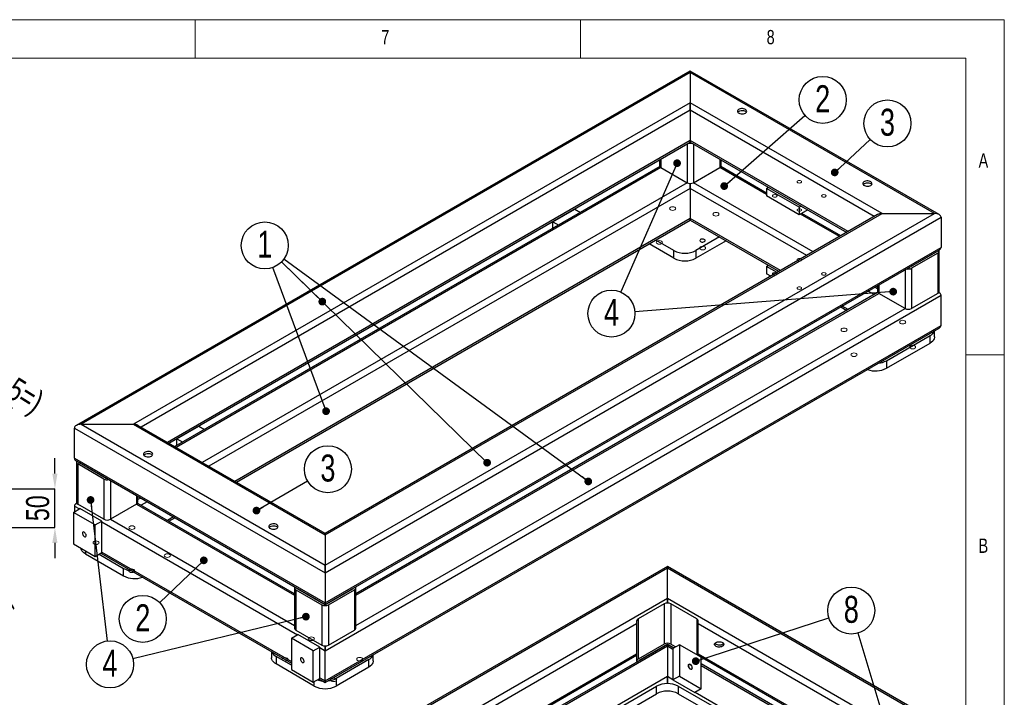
# Model space of a CAD drawing. Header units: millimetres. Extents: x 5 to 415, y 5 to 345.
# Tile 11 of 11: x 287 to 415, y 204 to 292. Entities that reach past the tile are written whole.
import ezdxf

# ---------------------------------------------------------------- set-up
doc = ezdxf.new("R2010")
doc.units = ezdxf.units.MM
doc.header["$PDSIZE"] = -1
for name, color, linetype in [('COTES', 1, 'Continuous'), ('NOTES', 6, 'Continuous'), ('TRAIT-FINS', 9, 'Continuous')]:
    doc.layers.add(name, color=color, linetype=linetype)
doc.layers.add('TRAIT-FORT', color=4, linetype='Continuous', lineweight=25)
doc.styles.add('SLDTEXTSTYLE0', font='TXT', dxfattribs={"width": 0.75})
doc.dimstyles.new('SLDDIMSTYLE1', dxfattribs={"dimtxt": 3, "dimasz": 2, "dimexe": 0, "dimexo": 0.0625, "dimgap": 0.75, "dimtad": 1, "dimdec": 0, "dimlfac": 10, "dimrnd": 1e-09, "dimzin": 12, "dimdsep": 46, "dimtxsty": 'SLDTEXTSTYLE0', "dimsah": 1, "dimcen": 0.09, "dimadec": 0, "dimazin": 3, "dimtfac": 1, "dimtdec": 0, "dimtmove": 0, "dimatfit": 0, "dimfxl": 1, "dimfrac": 2, "dimtolj": 1, "dimtzin": 12, "dimarcsym": 0})
doc.dimstyles.new('SLDDIMSTYLE10', dxfattribs={"dimtxt": 0.18, "dimasz": 1, "dimexe": 0, "dimexo": 0.0625, "dimgap": 0, "dimtad": 0, "dimtih": 1, "dimtoh": 1, "dimdec": 0, "dimrnd": 1e-09, "dimzin": 0, "dimdsep": 46, "dimtxsty": 'Standard', "dimblk1": 'DOT', "dimblk2": 'DOT', "dimsah": 1, "dimcen": 0.09, "dimadec": 0, "dimazin": 0, "dimtfac": 1, "dimtdec": 0, "dimtofl": 0, "dimtmove": 0, "dimatfit": 3, "dimldrblk": 'DOT', "dimfxl": 1, "dimfrac": 2, "dimtolj": 1, "dimtzin": 0, "dimarcsym": 0})
doc.dimstyles.new('SLDDIMSTYLE9', dxfattribs={"dimtxt": 3, "dimasz": 2, "dimexe": 0, "dimexo": 0.0625, "dimgap": 0.75, "dimtad": 1, "dimdec": 1, "dimlfac": 10, "dimrnd": 1e-09, "dimzin": 12, "dimdsep": 46, "dimtxsty": 'SLDTEXTSTYLE0', "dimsah": 1, "dimcen": 0.09, "dimadec": 0, "dimazin": 3, "dimtfac": 1, "dimtdec": 1, "dimtmove": 0, "dimatfit": 0, "dimfxl": 1, "dimfrac": 2, "dimtolj": 1, "dimtzin": 12, "dimarcsym": 0})

# ---------------------------------------------------------------- blocks, each defined once
blk = doc.blocks.new('_D_56')
at = {"layer": 'COTES', "color": 0, "lineweight": -2, "transparency": 16777216}
for p, q in [((269.03, 225), (281.44, 244.74)), ((283.13, 243.68), (284.61, 242.75)), ((273.9, 221.94), (286.31, 241.68))]:
    blk.add_line(p, q, dxfattribs=at)
at = {"layer": 'COTES', "color": 0, "transparency": 16777216}
for points in [[(283.31, 243.96), (282.96, 243.4), (281.44, 244.74)], [(284.79, 243.03), (284.44, 242.46), (286.31, 241.68)]]:
    blk.add_solid(points, dxfattribs=at)
at = {"layer": 'Defpoints', "color": 0, "transparency": 16777216}
for p in [(286.31, 241.68), (268.99, 224.94), (273.86, 221.88)]:
    blk.add_point(p, dxfattribs=at)
at = {"layer": 'COTES', "color": 0, "transparency": 16777216, "insert": (285.87, 246.39), "char_height": 3, "attachment_point": 2, "rotation": 327.8477, "style": 'SLDTEXTSTYLE0'}
blk.add_mtext('\\A1;(=57.5=)', dxfattribs=at)
blk = doc.blocks.new('_D_57')
at = {"layer": 'COTES', "color": 0, "lineweight": -2, "transparency": 16777216}
for p, q in [((273.91, 221.85), (285.66, 214.47)), ((269.76, 215.25), (281.51, 207.86)), ((282.57, 209.56), (284.6, 212.77))]:
    blk.add_line(p, q, dxfattribs=at)
at = {"layer": 'COTES', "color": 0, "transparency": 16777216}
for points in [[(284.31, 212.95), (284.88, 212.6), (285.66, 214.47)], [(282.29, 209.73), (282.86, 209.38), (281.51, 207.86)]]:
    blk.add_solid(points, dxfattribs=at)
at = {"layer": 'Defpoints', "color": 0, "transparency": 16777216}
for p in [(273.86, 221.88), (269.71, 215.28), (285.66, 214.47)]:
    blk.add_point(p, dxfattribs=at)
at = {"layer": 'COTES', "color": 0, "transparency": 16777216, "insert": (280.41, 213.16), "char_height": 3, "attachment_point": 2, "rotation": 57.8477, "style": 'SLDTEXTSTYLE0'}
blk.add_mtext('\\A1;(=  78  =)', dxfattribs=at)
blk = doc.blocks.new('_D_60')
at = {"layer": 'COTES', "color": 0, "lineweight": -2, "transparency": 16777216}
for p, q in [((291.82, 233.11), (291.82, 235.11)), ((276.84, 231.11), (291.82, 231.11)), ((291.82, 226.11), (291.82, 231.11)), ((274.91, 226.11), (291.82, 226.11)), ((291.82, 224.11), (291.82, 222.11))]:
    blk.add_line(p, q, dxfattribs=at)
at = {"layer": 'COTES', "color": 0, "transparency": 16777216}
for points in [[(291.48, 233.11), (292.15, 233.11), (291.82, 231.11)], [(291.48, 224.11), (292.15, 224.11), (291.82, 226.11)]]:
    blk.add_solid(points, dxfattribs=at)
at = {"layer": 'Defpoints', "color": 0, "transparency": 16777216}
for p in [(276.78, 231.11), (291.82, 231.11), (274.85, 226.11)]:
    blk.add_point(p, dxfattribs=at)
at = {"layer": 'COTES', "color": 0, "transparency": 16777216, "insert": (288.07, 228.61), "char_height": 3, "attachment_point": 2, "rotation": 90, "style": 'SLDTEXTSTYLE0'}
blk.add_mtext('\\A1;50', dxfattribs=at)
blk = doc.blocks.new('SW_NOTE_4')
at = {"layer": 'NOTES', "color": 0}
blk.add_circle((-2.18, 2.13), 3.05, dxfattribs=at)
at = {"layer": 'NOTES', "color": 0, "insert": (-2.18, 4.04), "char_height": 3.5, "attachment_point": 2, "style": 'SLDTEXTSTYLE0'}
blk.add_mtext('1', dxfattribs=at)
blk = doc.blocks.new('_Dot')
at = {"color": 0, "linetype": 'ByBlock', "lineweight": -2}
blk.add_line((-0.5, 0), (-1, 0), dxfattribs=at)
at = {"color": 0, "linetype": 'ByBlock', "const_width": 0.5}
blk.add_lwpolyline([(-0.25, 0, 1), (0.25, 0, 1)], format="xyb", close=True, dxfattribs=at)
blk = doc.blocks.new('SW_NOTE_5')
at = {"layer": 'NOTES', "color": 0}
blk.add_circle((-2.96, -0.72), 3.05, dxfattribs=at)
at = {"layer": 'NOTES', "color": 0, "insert": (-2.96, 1.18), "char_height": 3.5, "attachment_point": 2, "style": 'SLDTEXTSTYLE0'}
blk.add_mtext('4', dxfattribs=at)
blk = doc.blocks.new('SW_NOTE_6')
at = {"layer": 'NOTES', "color": 0}
blk.add_circle((-1.22, -2.8), 3.05, dxfattribs=at)
at = {"layer": 'NOTES', "color": 0, "insert": (-1.22, -0.89), "char_height": 3.5, "attachment_point": 2, "style": 'SLDTEXTSTYLE0'}
blk.add_mtext('4', dxfattribs=at)
blk = doc.blocks.new('SW_NOTE_7')
at = {"layer": 'NOTES', "color": 0}
blk.add_circle((2.24, 2.08), 3.05, dxfattribs=at)
at = {"layer": 'NOTES', "color": 0, "insert": (2.24, 3.98), "char_height": 3.5, "attachment_point": 2, "style": 'SLDTEXTSTYLE0'}
blk.add_mtext('3', dxfattribs=at)
blk = doc.blocks.new('SW_NOTE_8')
at = {"layer": 'NOTES', "color": 0}
blk.add_circle((2.3, 2.01), 3.05, dxfattribs=at)
at = {"layer": 'NOTES', "color": 0, "insert": (2.3, 3.91), "char_height": 3.5, "attachment_point": 2, "style": 'SLDTEXTSTYLE0'}
blk.add_mtext('2', dxfattribs=at)
blk = doc.blocks.new('SW_NOTE_9')
at = {"layer": 'NOTES', "color": 0}
blk.add_circle((2.64, 1.53), 3.05, dxfattribs=at)
at = {"layer": 'NOTES', "color": 0, "insert": (2.64, 3.43), "char_height": 3.5, "attachment_point": 2, "style": 'SLDTEXTSTYLE0'}
blk.add_mtext('3', dxfattribs=at)
blk = doc.blocks.new('SW_NOTE_10')
at = {"layer": 'NOTES', "color": 0}
blk.add_circle((-2.2, -2.11), 3.05, dxfattribs=at)
at = {"layer": 'NOTES', "color": 0, "insert": (-2.2, -0.21), "char_height": 3.5, "attachment_point": 2, "style": 'SLDTEXTSTYLE0'}
blk.add_mtext('2', dxfattribs=at)
blk = doc.blocks.new('SW_NOTE_15')
at = {"layer": 'NOTES', "color": 0}
blk.add_circle((2.9, 0.94), 3.05, dxfattribs=at)
at = {"layer": 'NOTES', "color": 0, "insert": (2.91, 2.85), "char_height": 3.5, "attachment_point": 2, "style": 'SLDTEXTSTYLE0'}
blk.add_mtext('8', dxfattribs=at)

msp = doc.modelspace()

# ---------------------------------------------------------------- linework, layer by layer
at = {"lineweight": 18}
for p, q in [((415, 292), (5, 292)), ((310, 292), (310, 287)), ((360, 287), (360, 292)), ((415, 5), (415, 292)), ((410, 287), (10, 287)), ((410, 287), (410, 10)), ((415, 248.5), (410, 248.5))]:
    msp.add_line(p, q, dxfattribs=at)
at = {"layer": 'TRAIT-FINS', "lineweight": 18, "flags": 128}
for points in [[(388.615, 271.094), (388.518, 271.131), (388.403, 271.144), (388.288, 271.131), (388.191, 271.094), (388.126, 271.038), (388.103, 270.971), (388.126, 270.905), (388.191, 270.849), (388.288, 270.811), (388.403, 270.798), (388.518, 270.811), (388.615, 270.849), (388.68, 270.905), (388.703, 270.971), (388.68, 271.038), (388.615, 271.094)], [(385.433, 269.257), (385.336, 269.294), (385.221, 269.308), (385.106, 269.294), (385.009, 269.257), (384.944, 269.201), (384.921, 269.134), (384.944, 269.068), (385.009, 269.012), (385.106, 268.974), (385.221, 268.961), (385.336, 268.974), (385.433, 269.012), (385.498, 269.068), (385.521, 269.134), (385.498, 269.201), (385.433, 269.257)], [(391.797, 269.257), (391.7, 269.294), (391.585, 269.308), (391.47, 269.294), (391.373, 269.257), (391.308, 269.201), (391.285, 269.134), (391.308, 269.068), (391.373, 269.012), (391.47, 268.974), (391.585, 268.961), (391.7, 268.974), (391.797, 269.012), (391.862, 269.068), (391.885, 269.134), (391.862, 269.201), (391.797, 269.257)], [(372.254, 267.656), (372.125, 267.706), (371.971, 267.723), (371.818, 267.706), (371.689, 267.656), (371.602, 267.581), (371.571, 267.492), (371.602, 267.404), (371.689, 267.329), (371.818, 267.279), (371.971, 267.261), (372.125, 267.279), (372.254, 267.329), (372.341, 267.404), (372.371, 267.492), (372.341, 267.581), (372.254, 267.656)], [(388.615, 267.42), (388.518, 267.457), (388.403, 267.471), (388.288, 267.457), (388.191, 267.42), (388.126, 267.364), (388.103, 267.297), (388.126, 267.231), (388.191, 267.175), (388.288, 267.137), (388.403, 267.124), (388.518, 267.137), (388.615, 267.175), (388.68, 267.231), (388.703, 267.297), (388.68, 267.364), (388.615, 267.42)], [(377.86, 266.917), (377.731, 266.968), (377.578, 266.985), (377.424, 266.968), (377.295, 266.917), (377.208, 266.843), (377.178, 266.754), (377.208, 266.666), (377.295, 266.591), (377.424, 266.541), (377.578, 266.523), (377.731, 266.541), (377.86, 266.591), (377.947, 266.666), (377.978, 266.754), (377.947, 266.843), (377.86, 266.917)], [(370.52, 263.265), (370.39, 263.316), (370.237, 263.333), (370.084, 263.316), (369.954, 263.265), (369.868, 263.191), (369.837, 263.102), (369.868, 263.014), (369.954, 262.939), (370.084, 262.889), (370.237, 262.871), (370.39, 262.889), (370.52, 262.939), (370.607, 263.014), (370.637, 263.102), (370.607, 263.191), (370.52, 263.265)], [(376.126, 262.527), (375.996, 262.577), (375.843, 262.595), (375.69, 262.577), (375.56, 262.527), (375.474, 262.452), (375.443, 262.364), (375.474, 262.276), (375.56, 262.201), (375.69, 262.151), (375.843, 262.133), (375.996, 262.151), (376.126, 262.201), (376.213, 262.276), (376.243, 262.364), (376.213, 262.452), (376.126, 262.527)], [(388.615, 260.969), (388.518, 261.006), (388.403, 261.019), (388.288, 261.006), (388.191, 260.969), (388.126, 260.912), (388.103, 260.846), (388.126, 260.78), (388.191, 260.724), (388.288, 260.686), (388.403, 260.673), (388.518, 260.686), (388.615, 260.724), (388.68, 260.78), (388.703, 260.846), (388.68, 260.912), (388.615, 260.969)], [(385.433, 259.132), (385.336, 259.169), (385.221, 259.182), (385.106, 259.169), (385.009, 259.132), (384.944, 259.076), (384.921, 259.009), (384.944, 258.943), (385.009, 258.887), (385.106, 258.849), (385.221, 258.836), (385.336, 258.849), (385.433, 258.887), (385.498, 258.943), (385.521, 259.009), (385.498, 259.076), (385.433, 259.132)], [(391.797, 259.132), (391.7, 259.169), (391.585, 259.182), (391.47, 259.169), (391.373, 259.132), (391.308, 259.076), (391.285, 259.009), (391.308, 258.943), (391.373, 258.887), (391.47, 258.849), (391.585, 258.836), (391.7, 258.849), (391.797, 258.887), (391.862, 258.943), (391.885, 259.009), (391.862, 259.076), (391.797, 259.132)], [(388.615, 257.295), (388.518, 257.332), (388.403, 257.346), (388.288, 257.332), (388.191, 257.295), (388.126, 257.239), (388.103, 257.172), (388.126, 257.106), (388.191, 257.05), (388.288, 257.012), (388.403, 256.999), (388.518, 257.012), (388.615, 257.05), (388.68, 257.106), (388.703, 257.172), (388.68, 257.239), (388.615, 257.295)], [(402.102, 252.923), (401.972, 252.973), (401.819, 252.991), (401.666, 252.973), (401.536, 252.923), (401.45, 252.848), (401.419, 252.76), (401.45, 252.671), (401.536, 252.597), (401.666, 252.547), (401.819, 252.529), (401.972, 252.547), (402.102, 252.597), (402.189, 252.671), (402.219, 252.76), (402.189, 252.848), (402.102, 252.923)], [(394.497, 251.922), (394.367, 251.972), (394.214, 251.99), (394.061, 251.972), (393.932, 251.922), (393.845, 251.847), (393.814, 251.759), (393.845, 251.67), (393.932, 251.595), (394.061, 251.545), (394.214, 251.528), (394.367, 251.545), (394.497, 251.595), (394.584, 251.67), (394.614, 251.759), (394.584, 251.847), (394.497, 251.922)], [(403.381, 249.687), (403.251, 249.737), (403.098, 249.754), (402.945, 249.737), (402.815, 249.687), (402.728, 249.612), (402.698, 249.524), (402.728, 249.435), (402.815, 249.36), (402.945, 249.31), (403.098, 249.293), (403.251, 249.31), (403.381, 249.36), (403.467, 249.435), (403.498, 249.524), (403.467, 249.612), (403.381, 249.687)], [(395.776, 248.686), (395.646, 248.736), (395.493, 248.753), (395.34, 248.736), (395.21, 248.686), (395.123, 248.611), (395.093, 248.522), (395.123, 248.434), (395.21, 248.359), (395.34, 248.309), (395.493, 248.291), (395.646, 248.309), (395.776, 248.359), (395.863, 248.434), (395.893, 248.522), (395.863, 248.611), (395.776, 248.686)], [(302.082, 226.252), (301.952, 226.302), (301.799, 226.319), (301.646, 226.302), (301.517, 226.252), (301.43, 226.177), (301.399, 226.088), (301.43, 226), (301.517, 225.925), (301.646, 225.875), (301.799, 225.858), (301.952, 225.875), (302.082, 225.925), (302.169, 226), (302.199, 226.088), (302.169, 226.177), (302.082, 226.252)], [(297.442, 224.291), (297.312, 224.341), (297.159, 224.359), (297.006, 224.341), (296.876, 224.291), (296.79, 224.216), (296.759, 224.128), (296.79, 224.04), (296.876, 223.965), (297.006, 223.915), (297.159, 223.897), (297.312, 223.915), (297.442, 223.965), (297.529, 224.04), (297.559, 224.128), (297.529, 224.216), (297.442, 224.291)], [(306.689, 222.618), (306.559, 222.668), (306.406, 222.686), (306.253, 222.668), (306.123, 222.618), (306.036, 222.543), (306.006, 222.455), (306.036, 222.366), (306.123, 222.291), (306.253, 222.241), (306.406, 222.224), (306.559, 222.241), (306.689, 222.291), (306.775, 222.366), (306.806, 222.455), (306.775, 222.543), (306.689, 222.618)], [(302.048, 220.658), (301.919, 220.708), (301.765, 220.725), (301.612, 220.708), (301.483, 220.658), (301.396, 220.583), (301.365, 220.494), (301.396, 220.406), (301.483, 220.331), (301.612, 220.281), (301.765, 220.263), (301.919, 220.281), (302.048, 220.331), (302.135, 220.406), (302.165, 220.494), (302.135, 220.583), (302.048, 220.658)], [(325.365, 211.837), (325.235, 211.887), (325.082, 211.904), (324.929, 211.887), (324.799, 211.837), (324.712, 211.762), (324.682, 211.673), (324.712, 211.585), (324.799, 211.51), (324.929, 211.46), (325.082, 211.442), (325.235, 211.46), (325.365, 211.51), (325.451, 211.585), (325.482, 211.673), (325.451, 211.762), (325.365, 211.837)], [(321.969, 209.158), (321.839, 209.208), (321.686, 209.225), (321.533, 209.208), (321.403, 209.158), (321.316, 209.083), (321.286, 208.994), (321.316, 208.906), (321.403, 208.831), (321.533, 208.781), (321.686, 208.764), (321.839, 208.781), (321.969, 208.831), (322.056, 208.906), (322.086, 208.994), (322.056, 209.083), (321.969, 209.158)], [(331.659, 209.177), (331.529, 209.227), (331.376, 209.245), (331.223, 209.227), (331.093, 209.177), (331.007, 209.102), (330.976, 209.014), (331.007, 208.926), (331.093, 208.851), (331.223, 208.801), (331.376, 208.783), (331.529, 208.801), (331.659, 208.851), (331.746, 208.926), (331.776, 209.014), (331.746, 209.102), (331.659, 209.177)], [(374.26, 207.707), (374.152, 207.794), (374.06, 207.918), (373.999, 208.059), (373.977, 208.197), (373.999, 208.309), (374.06, 208.38), (374.152, 208.398), (374.26, 208.36), (374.368, 208.273), (374.46, 208.149), (374.521, 208.008), (374.543, 207.87), (374.521, 207.758), (374.46, 207.687), (374.368, 207.669), (374.26, 207.707)], [(328.263, 206.499), (328.134, 206.549), (327.981, 206.566), (327.828, 206.549), (327.698, 206.499), (327.611, 206.424), (327.581, 206.335), (327.611, 206.247), (327.698, 206.172), (327.828, 206.122), (327.981, 206.104), (328.134, 206.122), (328.263, 206.172), (328.35, 206.247), (328.381, 206.335), (328.35, 206.424), (328.263, 206.499)]]:
    msp.add_lwpolyline(points, dxfattribs=at)
at = {"layer": 'TRAIT-FORT', "lineweight": 25}
for p, q in [((374.261, 285.34), (294.606, 239.356)), ((374.261, 285.137), (295.206, 239.5)), ((406.539, 266.706), (374.261, 285.34)), ((374.261, 285.34), (374.261, 285.137)), ((374.261, 285.137), (374.261, 285.34)), ((374.261, 285.137), (374.261, 281.218)), ((405.939, 266.849), (374.261, 285.137)), ((374.261, 281.218), (301.995, 239.5)), ((374.261, 281.218), (374.261, 280.238)), ((399.151, 266.849), (374.261, 281.218)), ((374.261, 280.238), (374.261, 281.218)), ((374.261, 280.238), (303.019, 239.111)), ((374.261, 280.238), (374.261, 276.319)), ((398.127, 266.461), (374.261, 280.238)), ((374.261, 276.319), (306.414, 237.152)), ((306.589, 237.05), (374.261, 276.116)), ((374.261, 276.319), (374.261, 276.116)), ((374.261, 276.116), (374.261, 276.319)), ((394.732, 264.501), (374.261, 276.319)), ((374.261, 276.116), (394.556, 264.4)), ((373.837, 275.871), (373.837, 270.848)), ((374.685, 275.871), (374.685, 270.848)), ((370.267, 273.81), (370.267, 273.052)), ((370.442, 273.912), (370.442, 272.808)), ((378.079, 273.912), (378.079, 272.808)), ((378.255, 273.052), (378.255, 273.81)), ((370.305, 272.931), (307.37, 236.599)), ((370.442, 272.808), (307.546, 236.498)), ((370.442, 272.808), (373.837, 270.848)), ((374.685, 270.848), (378.079, 272.808)), ((384.16, 269.297), (378.079, 272.808)), ((384.16, 269.5), (378.217, 272.931)), ((373.837, 270.848), (310.94, 234.539)), ((390.206, 261.888), (374.685, 270.848)), ((374.261, 270.113), (311.788, 234.049)), ((374.261, 270.747), (374.261, 270.113)), ((374.261, 270.113), (374.261, 270.747)), ((374.261, 270.113), (374.261, 266.194)), ((389.357, 261.398), (374.261, 270.113)), ((384.16, 270.114), (384.409, 270.258)), ((388.403, 267.665), (384.16, 270.114)), ((384.16, 270.114), (384.16, 269.134)), ((388.403, 266.685), (384.16, 269.134)), ((356.442, 265.786), (359.27, 267.419)), ((359.27, 267.419), (360.014, 266.99)), ((388.652, 267.808), (388.403, 267.665)), ((388.403, 267.665), (388.403, 266.685)), ((389.5, 267.319), (388.403, 266.685)), ((374.261, 266.194), (315.183, 232.089)), ((315.359, 231.988), (374.261, 265.991)), ((326.885, 221.212), (405.939, 266.849)), ((326.885, 225.131), (399.151, 266.849)), ((398.551, 266.706), (326.885, 225.334)), ((326.885, 220.232), (406.788, 266.359)), ((356.442, 264.928), (356.442, 265.786)), ((356.442, 265.786), (357.185, 265.357)), ((374.261, 266.194), (374.261, 265.991)), ((374.261, 265.991), (374.261, 266.194)), ((385.963, 259.439), (374.261, 266.194)), ((374.261, 265.991), (385.787, 259.337)), ((393.6, 263.848), (388.544, 266.766)), ((393.776, 263.949), (388.72, 266.868)), ((399.151, 266.849), (405.939, 266.849)), ((406.788, 266.359), (406.788, 262.44)), ((372.14, 262.03), (369.77, 263.398)), ((378.045, 263.806), (374.968, 262.03)), ((378.894, 263.316), (374.968, 261.05)), ((326.885, 216.313), (406.788, 262.44)), ((326.885, 216.11), (406.539, 262.094)), ((372.14, 261.05), (368.921, 262.908)), ((372.14, 261.05), (372.14, 262.03)), ((374.968, 262.03), (374.968, 261.05)), ((406.539, 256.724), (406.539, 261.95)), ((406.151, 261.828), (402.757, 259.868)), ((406.364, 261.705), (402.969, 259.746)), ((406.151, 261.87), (406.151, 261.828)), ((406.364, 261.705), (406.364, 256.479)), ((384.16, 259.989), (384.409, 260.133)), ((384.16, 259.989), (384.16, 259.009)), ((385.538, 259.194), (384.16, 259.989)), ((402.121, 259.543), (402.121, 254.52)), ((402.757, 259.91), (402.757, 259.868)), ((402.969, 259.746), (402.969, 254.52)), ((384.69, 258.704), (384.16, 259.009)), ((398.127, 256.336), (397.346, 256.786)), ((398.551, 257.071), (398.195, 257.276)), ((398.551, 257.482), (398.551, 256.724)), ((398.727, 257.584), (398.727, 256.479)), ((326.885, 210.107), (406.788, 256.234)), ((398.551, 256.581), (330.879, 217.514)), ((330.879, 217.312), (398.727, 256.479)), ((402.121, 254.52), (398.727, 256.479)), ((406.364, 256.479), (402.969, 254.52)), ((406.539, 256.581), (406.501, 256.603)), ((406.788, 252.315), (406.788, 256.234)), ((330.879, 213.393), (402.121, 254.52)), ((393.776, 254.725), (394.556, 254.275)), ((394.732, 254.376), (393.951, 254.827)), ((326.885, 206.188), (406.788, 252.315)), ((326.885, 205.985), (406.539, 251.968)), ((399.717, 247.743), (405.374, 251.009)), ((405.374, 250.029), (405.374, 251.009)), ((405.959, 250.845), (405.959, 251.634)), ((399.717, 246.763), (405.374, 250.029)), ((399.717, 247.743), (399.717, 246.763)), ((294.358, 239.01), (326.885, 220.232)), ((294.358, 235.09), (294.358, 239.01)), ((295.206, 239.5), (326.885, 221.212)), ((295.206, 239.5), (301.995, 239.5)), ((301.995, 239.5), (326.885, 225.131)), ((326.885, 225.334), (302.595, 239.356)), ((307.651, 237.62), (310.48, 239.253)), ((310.48, 239.253), (311.223, 238.824)), ((307.651, 236.762), (307.651, 237.62)), ((307.651, 237.62), (308.395, 237.191)), ((294.358, 235.09), (326.885, 216.313)), ((294.606, 234.744), (326.885, 216.11)), ((294.606, 234.6), (294.606, 229.375)), ((298.176, 232.396), (294.782, 234.356)), ((294.782, 234.356), (294.782, 229.13)), ((294.994, 234.52), (294.994, 234.478)), ((298.388, 232.519), (294.994, 234.478)), ((298.388, 232.561), (298.388, 232.519)), ((298.176, 232.396), (298.176, 227.17)), ((299.025, 232.193), (299.025, 227.17)), ((302.419, 230.234), (302.419, 229.13)), ((302.595, 229.375), (302.595, 230.132)), ((294.358, 228.885), (294.358, 228.15)), ((294.358, 228.885), (294.994, 228.517)), ((294.644, 229.253), (294.606, 229.231)), ((298.176, 227.17), (294.782, 229.13)), ((302.419, 229.13), (299.025, 227.17)), ((302.419, 229.13), (322.891, 217.312)), ((302.951, 229.927), (302.595, 229.721)), ((322.891, 217.514), (302.595, 229.231)), ((303.8, 229.437), (303.019, 228.986)), ((294.216, 228.068), (295.065, 228.558)), ((297.045, 226.435), (294.216, 228.068)), ((294.216, 228.068), (294.216, 223.986)), ((297.893, 226.925), (295.065, 228.558)), ((307.194, 227.477), (306.414, 227.026)), ((297.045, 226.435), (297.893, 226.925)), ((297.045, 222.353), (297.045, 226.435)), ((297.893, 222.843), (297.893, 226.925)), ((297.893, 226.844), (323.278, 212.189)), ((299.025, 227.17), (322.891, 213.393)), ((306.589, 226.925), (307.37, 227.376)), ((326.885, 225.334), (326.885, 225.131)), ((326.885, 225.131), (326.885, 225.334)), ((326.885, 225.131), (326.885, 221.212)), ((294.216, 223.986), (297.045, 222.353)), ((295.772, 223.088), (295.772, 222.679)), ((295.772, 222.679), (300.722, 219.822)), ((297.045, 222.353), (297.893, 222.843)), ((297.54, 222.638), (300.722, 220.802)), ((297.788, 222.782), (322.501, 208.516)), ((297.893, 222.924), (322.501, 208.719)), ((371.29, 221.056), (291.636, 175.073)), ((326.885, 221.212), (326.885, 220.232)), ((326.885, 220.232), (326.885, 221.212)), ((403.569, 202.422), (371.29, 221.056)), ((371.29, 220.853), (371.29, 221.056)), ((371.29, 221.056), (371.29, 220.853)), ((291.387, 174.726), (371.29, 220.853)), ((300.722, 219.822), (300.722, 220.802)), ((326.885, 220.232), (326.885, 216.313)), ((371.29, 220.853), (403.817, 202.076)), ((371.29, 216.934), (371.29, 220.853)), ((322.891, 218.272), (322.891, 213.046)), ((323.066, 218.027), (326.46, 216.068)), ((323.066, 218.027), (323.066, 212.802)), ((323.278, 218.192), (323.278, 218.15)), ((323.278, 218.15), (326.673, 216.19)), ((327.097, 216.19), (330.491, 218.15)), ((327.309, 216.068), (330.703, 218.027)), ((330.491, 218.192), (330.491, 218.15)), ((330.703, 218.027), (330.703, 212.802)), ((330.879, 213.046), (330.879, 218.272)), ((291.387, 170.807), (371.29, 216.934)), ((326.46, 216.068), (326.46, 210.842)), ((326.673, 216.232), (326.673, 216.19)), ((326.885, 216.313), (326.885, 216.11)), ((326.885, 216.11), (326.885, 216.313)), ((327.097, 216.232), (327.097, 216.19)), ((327.309, 216.068), (327.309, 210.842)), ((370.866, 216.199), (367.472, 214.24)), ((370.866, 216.199), (370.866, 210.973)), ((371.29, 216.934), (403.817, 198.156)), ((371.29, 216.3), (371.29, 216.934)), ((371.29, 216.934), (371.29, 216.3)), ((371.715, 216.199), (371.715, 210.973)), ((375.109, 214.24), (371.715, 216.199)), ((296.054, 172.521), (367.296, 213.648)), ((367.296, 213.995), (367.296, 208.769)), ((367.472, 214.24), (367.472, 209.014)), ((375.109, 214.24), (375.109, 209.585)), ((375.284, 209.484), (375.284, 213.995)), ((375.284, 213.648), (399.15, 199.871)), ((322.501, 211.74), (323.349, 212.23)), ((323.066, 212.802), (326.46, 210.842)), ((326.178, 210.597), (323.349, 212.23)), ((327.309, 210.842), (330.703, 212.802)), ((325.329, 210.107), (322.501, 211.74)), ((322.501, 211.74), (322.501, 207.657)), ((371.29, 210.931), (357.043, 202.706)), ((370.866, 210.973), (367.472, 209.014)), ((371.078, 210.851), (367.684, 208.891)), ((371.078, 210.851), (371.078, 210.809)), ((372.102, 210.462), (371.29, 210.931)), ((371.29, 210.931), (371.29, 210.728)), ((371.29, 210.728), (371.29, 210.931)), ((372.139, 210.483), (371.502, 210.851)), ((371.502, 210.851), (371.502, 210.809)), ((372.351, 210.606), (371.715, 210.973)), ((372.846, 210.891), (371.997, 210.401)), ((375.674, 209.259), (372.846, 210.891)), ((372.846, 210.891), (372.846, 206.809)), ((299.448, 170.562), (367.296, 209.729)), ((299.624, 170.46), (367.296, 209.527)), ((319.935, 209.997), (319.935, 209.208)), ((325.329, 210.107), (326.178, 210.597)), ((325.329, 206.025), (325.329, 210.107)), ((326.178, 206.514), (326.178, 210.597)), ((326.178, 210.515), (326.885, 210.107)), ((326.885, 210.107), (326.885, 210.741)), ((326.885, 210.741), (326.885, 210.107)), ((326.885, 206.188), (326.885, 210.107)), ((333.127, 208.8), (333.127, 209.589)), ((357.148, 202.564), (371.29, 210.728)), ((371.29, 210.728), (371.29, 206.809)), ((371.29, 210.728), (371.997, 210.32)), ((371.997, 210.401), (371.997, 206.319)), ((375.284, 209.729), (395.756, 197.911)), ((375.284, 209.527), (395.581, 197.81)), ((322.501, 208.229), (320.521, 209.372)), ((320.521, 209.372), (320.521, 208.392)), ((325.471, 205.535), (320.521, 208.392)), ((332.542, 208.964), (328.299, 206.514)), ((332.542, 207.984), (332.542, 208.964)), ((367.684, 208.891), (367.684, 208.849)), ((375.674, 205.176), (375.674, 209.259)), ((400.387, 194.134), (375.674, 208.4)), ((322.501, 207.657), (325.329, 206.025)), ((332.542, 207.984), (328.299, 205.535)), ((375.674, 208.197), (400.282, 193.992)), ((325.329, 206.025), (326.178, 206.514)), ((325.471, 205.535), (325.471, 206.106)), ((326.073, 206.454), (326.885, 205.985)), ((326.178, 206.596), (326.885, 206.188)), ((326.885, 205.985), (326.885, 206.188)), ((326.885, 206.188), (326.885, 205.985)), ((328.299, 206.514), (328.299, 205.535)), ((357.148, 198.645), (371.29, 206.809)), ((371.29, 206.809), (371.29, 205.84)), ((371.29, 205.84), (371.29, 206.809)), ((371.29, 206.809), (371.997, 206.4)), ((372.846, 206.809), (371.997, 206.319)), ((371.997, 206.319), (374.826, 204.686)), ((372.846, 206.809), (375.674, 205.176)), ((365.633, 203.053), (369.876, 205.502)), ((365.633, 202.073), (369.876, 204.522)), ((369.876, 204.522), (369.876, 205.502)), ((372.705, 205.502), (372.705, 204.522)), ((372.705, 205.502), (377.654, 202.645)), ((372.705, 204.522), (377.654, 201.665)), ((375.674, 205.176), (374.826, 204.686)), ((374.897, 204.727), (400.282, 190.072))]:
    msp.add_line(p, q, dxfattribs=at)
at = {"layer": 'TRAIT-FORT', "lineweight": 25, "flags": 128}
for points in [[(381.403, 279.871), (381.495, 279.94), (381.555, 280.019), (381.578, 280.105), (381.564, 280.192), (381.513, 280.273), (381.428, 280.345), (381.316, 280.402), (381.182, 280.442), (381.035, 280.461), (380.885, 280.458), (380.74, 280.434), (380.611, 280.39), (380.504, 280.328), (380.428, 280.254), (380.386, 280.17), (380.381, 280.083), (380.414, 279.999), (380.482, 279.921), (380.582, 279.856), (380.706, 279.807), (380.847, 279.778), (380.997, 279.77), (381.146, 279.783), (381.284, 279.818), (381.403, 279.871)], [(380.417, 279.994), (380.482, 280.066), (380.582, 280.131), (380.706, 280.18), (380.847, 280.209), (380.997, 280.217), (381.146, 280.204), (381.284, 280.169), (381.403, 280.116)], [(381.403, 280.116), (381.495, 280.047), (381.54, 279.994)], [(397.666, 270.482), (397.758, 270.551), (397.818, 270.631), (397.842, 270.716), (397.827, 270.803), (397.776, 270.885), (397.692, 270.956), (397.579, 271.014), (397.445, 271.053), (397.298, 271.072), (397.148, 271.069), (397.004, 271.045), (396.874, 271.001), (396.768, 270.94), (396.691, 270.865), (396.649, 270.781), (396.645, 270.695), (396.677, 270.61), (396.746, 270.533), (396.845, 270.467), (396.969, 270.419), (397.111, 270.389), (397.261, 270.381), (397.409, 270.395), (397.547, 270.429), (397.666, 270.482)], [(396.681, 270.605), (396.746, 270.677), (396.845, 270.742), (396.969, 270.791), (397.111, 270.82), (397.261, 270.829), (397.409, 270.815), (397.547, 270.78), (397.666, 270.727)], [(397.666, 270.727), (397.758, 270.659), (397.803, 270.605)], [(376.084, 263.205), (376.149, 263.258), (376.181, 263.32), (376.176, 263.384), (376.135, 263.444), (376.063, 263.494), (375.967, 263.527), (375.857, 263.54), (375.746, 263.532), (375.646, 263.504), (375.566, 263.458), (375.517, 263.4), (375.503, 263.336), (375.526, 263.273), (375.584, 263.217), (375.669, 263.175), (375.773, 263.152), (375.885, 263.149), (375.992, 263.168), (376.084, 263.205)], [(405.959, 250.845), (405.954, 250.763), (405.914, 250.6), (405.833, 250.442), (405.715, 250.292), (405.56, 250.153), (405.374, 250.029)], [(304.328, 235.377), (304.42, 235.445), (304.48, 235.525), (304.503, 235.611), (304.489, 235.697), (304.438, 235.779), (304.354, 235.851), (304.241, 235.908), (304.107, 235.948), (303.96, 235.967), (303.81, 235.964), (303.665, 235.94), (303.536, 235.895), (303.43, 235.834), (303.353, 235.759), (303.311, 235.676), (303.306, 235.589), (303.339, 235.504), (303.407, 235.427), (303.507, 235.362), (303.631, 235.313), (303.773, 235.284), (303.923, 235.276), (304.071, 235.289), (304.209, 235.324), (304.328, 235.377)], [(303.343, 235.499), (303.407, 235.571), (303.507, 235.637), (303.631, 235.685), (303.773, 235.715), (303.923, 235.723), (304.071, 235.709), (304.209, 235.675), (304.328, 235.622)], [(304.328, 235.622), (304.42, 235.553), (304.465, 235.499)], [(320.591, 225.988), (320.684, 226.057), (320.743, 226.136), (320.767, 226.222), (320.753, 226.309), (320.702, 226.39), (320.617, 226.462), (320.504, 226.52), (320.37, 226.559), (320.224, 226.578), (320.073, 226.575), (319.929, 226.551), (319.799, 226.507), (319.693, 226.445), (319.617, 226.371), (319.575, 226.287), (319.57, 226.2), (319.603, 226.116), (319.671, 226.038), (319.77, 225.973), (319.895, 225.924), (320.036, 225.895), (320.186, 225.887), (320.335, 225.9), (320.473, 225.935), (320.591, 225.988)], [(319.606, 226.111), (319.671, 226.183), (319.77, 226.248), (319.895, 226.297), (320.036, 226.326), (320.186, 226.334), (320.335, 226.321), (320.473, 226.286), (320.591, 226.233)], [(320.591, 226.233), (320.684, 226.164), (320.728, 226.111)], [(295.631, 224.933), (295.709, 224.903), (295.778, 224.906), (295.832, 224.942), (295.864, 225.008), (295.87, 225.095), (295.851, 225.195), (295.807, 225.296), (295.745, 225.389), (295.67, 225.462), (295.591, 225.507), (295.516, 225.521), (295.454, 225.501), (295.41, 225.449), (295.391, 225.372), (295.398, 225.277), (295.429, 225.175), (295.483, 225.077), (295.553, 224.993), (295.631, 224.933)], [(295.772, 222.679), (295.585, 222.804), (295.431, 222.942), (295.312, 223.092), (295.232, 223.25), (295.191, 223.413), (295.19, 223.423)], [(378.432, 210.688), (378.313, 210.635), (378.175, 210.6), (378.027, 210.587), (377.877, 210.595), (377.735, 210.624), (377.611, 210.673), (377.512, 210.738), (377.443, 210.816), (377.411, 210.9), (377.415, 210.987), (377.457, 211.071), (377.534, 211.145), (377.64, 211.207), (377.77, 211.251), (377.914, 211.275), (378.064, 211.278), (378.211, 211.259), (378.345, 211.22), (378.458, 211.162), (378.542, 211.09), (378.593, 211.009), (378.608, 210.922), (378.584, 210.836), (378.524, 210.757), (378.432, 210.688)], [(378.569, 211.056), (378.542, 211.021), (378.458, 210.949), (378.345, 210.892), (378.211, 210.852), (378.064, 210.833), (377.914, 210.836), (377.77, 210.86), (377.64, 210.904), (377.534, 210.966), (377.457, 211.04), (377.447, 211.056)], [(320.521, 208.392), (320.334, 208.516), (320.18, 208.655), (320.061, 208.805), (319.981, 208.963), (319.94, 209.126), (319.935, 209.208)], [(323.915, 208.605), (323.993, 208.575), (324.063, 208.578), (324.116, 208.614), (324.148, 208.68), (324.154, 208.767), (324.135, 208.867), (324.092, 208.968), (324.029, 209.06), (323.954, 209.133), (323.875, 209.179), (323.8, 209.193), (323.738, 209.172), (323.695, 209.121), (323.675, 209.044), (323.682, 208.949), (323.714, 208.847), (323.767, 208.749), (323.837, 208.665), (323.915, 208.605)], [(333.127, 208.8), (333.122, 208.718), (333.082, 208.555), (333.001, 208.397), (332.883, 208.247), (332.728, 208.108), (332.542, 207.984)], [(374.26, 207.756), (374.338, 207.726), (374.408, 207.729), (374.461, 207.766), (374.493, 207.831), (374.5, 207.918), (374.48, 208.018), (374.437, 208.119), (374.375, 208.212), (374.3, 208.285), (374.221, 208.33), (374.146, 208.344), (374.083, 208.324), (374.04, 208.272), (374.021, 208.195), (374.027, 208.1), (374.059, 207.998), (374.113, 207.9), (374.182, 207.816), (374.26, 207.756)]]:
    msp.add_lwpolyline(points, dxfattribs=at)
at = {"layer": 'TRAIT-FORT', "lineweight": 25}
for centre, radius, start, end in [((374.261, 276.985), 1.013, 258.00938, 281.99062), ((370.567, 273.082), 0.302, 185.6948, 245.62534), ((377.955, 273.082), 0.302, 294.37466, 354.3052), ((374.261, 271.667), 0.922, 242.60967, 297.39033), ((373.554, 264.746), 3.062, 242.49143, 297.50857), ((406.079, 261.977), 0.166, 295.82949, 338.96429), ((406.274, 261.948), 0.259, 290.27449, 28.83225), ((373.554, 263.766), 3.062, 242.49143, 297.50857), ((402.544, 260.57), 0.928, 256.96969, 297.29911), ((402.561, 260.233), 0.415, 275.74532, 298.33347), ((398.851, 256.754), 0.302, 185.6948, 245.62534), ((406.239, 256.754), 0.302, 294.37466, 354.3052), ((402.545, 255.339), 0.922, 242.60967, 297.39033), ((404.889, 252.005), 1.108, 295.93745, 339.35694), ((398.292, 249.538), 3.119, 250.31496, 297.18395), ((398.418, 250.131), 2.718, 275.26235, 298.53586), ((294.872, 234.598), 0.259, 151.16775, 249.72551), ((295.066, 234.627), 0.166, 201.03571, 244.17051), ((298.585, 232.884), 0.415, 241.66653, 264.25468), ((298.602, 233.221), 0.928, 242.70089, 283.03031), ((294.907, 229.405), 0.302, 185.6948, 245.62534), ((302.294, 229.405), 0.302, 294.37466, 354.3052), ((298.6, 227.989), 0.922, 242.60967, 297.39033), ((302.032, 223.228), 2.758, 241.63259, 264.5692), ((302.147, 222.596), 3.119, 242.81605, 289.68504), ((323.156, 218.27), 0.259, 151.45092, 249.71947), ((323.351, 218.299), 0.166, 201.03571, 244.17051), ((330.419, 218.299), 0.166, 295.82949, 338.96429), ((330.613, 218.27), 0.259, 290.28053, 28.54908), ((326.885, 216.887), 0.922, 242.60967, 297.39033), ((326.869, 216.555), 0.415, 241.66653, 264.25468), ((326.9, 216.555), 0.415, 275.74532, 298.33347), ((371.29, 215.38), 0.922, 62.60967, 117.39033), ((367.596, 213.965), 0.302, 114.37466, 174.3052), ((374.984, 213.965), 0.302, 5.6948, 65.62534), ((323.191, 213.076), 0.302, 185.6948, 245.62534), ((330.579, 213.076), 0.302, 294.37466, 354.3052), ((326.885, 211.661), 0.922, 242.60967, 297.39033), ((371.29, 210.154), 0.922, 62.60967, 117.39033), ((371.275, 210.486), 0.415, 95.74532, 118.33347), ((371.306, 210.486), 0.415, 61.66653, 84.25468), ((321.028, 210.388), 1.136, 201.20363, 243.50198), ((332.057, 209.96), 1.108, 295.93745, 339.35694), ((367.562, 208.771), 0.259, 110.28053, 208.54908), ((367.756, 208.742), 0.166, 115.82949, 158.96429), ((326.83, 209.207), 3.027, 251.49407, 264.12278), ((327, 208.903), 2.718, 275.26235, 298.53586), ((371.29, 202.787), 3.062, 62.49143, 117.50857), ((326.885, 208.25), 3.062, 242.49143, 297.50857), ((371.29, 201.807), 3.062, 62.49143, 117.50857)]:
    msp.add_arc(centre, radius, start, end, dxfattribs=at)
for centre, start_param, end_param in [((399.151, 266.359), 1.5707963, 2.3561132), ((399.151, 266.359), 1.5707963, 2.3561132), ((405.939, 266.359), 0, 1.5707963), ((405.939, 266.359), 0, 1.5707963), ((405.939, 262.44), 5.4977059, 6.2831853), ((405.939, 262.44), 5.4977059, 6.2831853), ((399.151, 256.234), 2.2935152, 2.3561132), ((399.151, 256.234), 2.2935152, 2.3561132), ((405.939, 256.234), 0, 0.8480774), ((405.939, 256.234), 0, 0.8480774), ((405.939, 252.315), 5.4977059, 6.2831853), ((405.939, 252.315), 5.4977059, 6.2831853), ((295.206, 239.01), 1.5707963, 3.1415927), ((295.206, 239.01), 1.5707963, 3.1415927), ((301.995, 239.01), 0.7854794, 1.5707963), ((301.995, 239.01), 0.7854794, 1.5707963), ((295.206, 235.09), 3.1415927, 3.9270721), ((295.206, 235.09), 3.1415927, 3.9270721), ((295.206, 228.885), 2.2935152, 3.1415927), ((295.206, 228.885), 2.2935152, 3.1415927), ((301.995, 228.885), 0.7854794, 0.8480774), ((301.995, 228.885), 0.7854794, 0.8480774)]:
    msp.add_ellipse(centre, major_axis=(0.849, 0), ratio=0.5773815, start_param=start_param, end_param=end_param, dxfattribs=at)

# ---------------------------------------------------------------- block references
at = {"layer": 'NOTES'}
for name, p in [('SW_NOTE_8', (389.135, 279.587)), ('SW_NOTE_7', (397.601, 276.463)), ('SW_NOTE_4', (321.232, 260.577)), ('SW_NOTE_6', (365.249, 256.664)), ('SW_NOTE_9', (324.598, 232.141)), ('SW_NOTE_10', (305.421, 216.353)), ('SW_NOTE_15', (392.24, 214.386)), ('SW_NOTE_5', (301.928, 209.066))]:
    msp.add_blockref(name, p, dxfattribs=at)

# ---------------------------------------------------------------- texts
at = {"layer": 'NOTES', "char_height": 1.852, "attachment_point": 1, "style": 'SLDTEXTSTYLE0'}
for s, insert in [('7', (334.167, 290.668)), ('8', (384.167, 290.668)), ('A', (411.667, 274.668)), ('B', (411.667, 224.668))]:
    msp.add_mtext(s, dxfattribs=dict(at, insert=insert))

# ---------------------------------------------------------------- dimensions: what is measured, and where the dimension line sits
at = {"layer": 'COTES'}
for base, p1, angle, text, picture, middle in [((286.308, 241.683), (268.994, 224.943), 327.8477, '(=<>=)', '_D_56', (283.874, 243.213)), ((285.661, 214.466), (269.711, 215.279), 57.8477, '(=  <>  =)', '_D_57', (283.586, 211.164))]:
    dim = msp.add_linear_dim(base=base, p1=p1, p2=(273.862, 221.883), angle=angle, text=text, dimstyle='SLDDIMSTYLE9', dxfattribs=at)
    dim.commit()
    dim.dimension.update_dxf_attribs({"geometry": picture, "text_midpoint": middle, "dimtype": 160})
dim = msp.add_linear_dim(base=(291.818, 231.111), p1=(274.852, 226.111), p2=(276.781, 231.111), angle=90, dimstyle='SLDDIMSTYLE1', dxfattribs=at)
dim.commit()
dim.dimension.update_dxf_attribs({"geometry": '_D_60', "text_midpoint": (291.818, 228.611), "dimtype": 160})

# ---------------------------------------------------------------- leaders
at = {"layer": 'NOTES'}
for points in [[(378.657, 270.408), (389.135, 279.587)], [(392.996, 272.183), (397.601, 276.463)], [(372.546, 273.379), (365.249, 256.664)], [(361.02, 232.083), (321.515, 260.912)], [(326.998, 241.196), (320.108, 259.848)], [(347.897, 234.513), (321.232, 260.578)], [(326.512, 255.412), (321.232, 260.577)], [(400.584, 256.708), (367.071, 254.104)], [(317.966, 228.297), (324.598, 232.141)], [(296.446, 229.677), (298.605, 211.374)], [(311.136, 221.843), (305.421, 216.353)], [(324.384, 214.533), (301.928, 209.066)], [(374.963, 208.76), (392.24, 214.386)], [(401.791, 193.282), (396.023, 212.409)]]:
    msp.add_leader(points, dimstyle='SLDDIMSTYLE10', dxfattribs=at)

doc.saveas('drawing.dxf')
